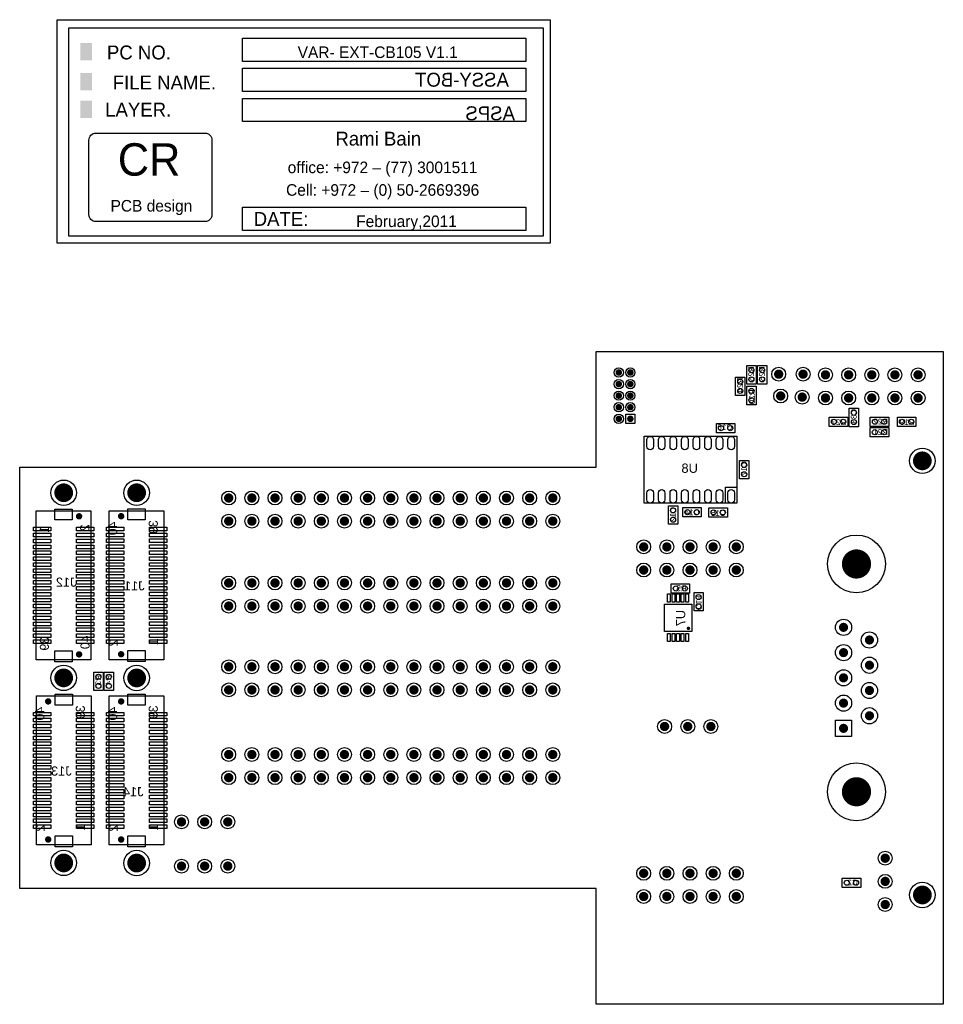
# Model space of a CAD drawing. Extents: x 0 to 101, y -13 to 95.
import ezdxf
from ezdxf.enums import TextEntityAlignment as Align

# ---------------------------------------------------------------- set-up
doc = ezdxf.new("R2010")
doc.units = 0
doc.header["$MEASUREMENT"] = 0
for name, color, linetype in [('ASSEMBLY_OUTLINES_BTM', 251, 'CONTINUOUS'), ('ASSEMBLY_REF_DES_BTM', 244, 'CONTINUOUS'), ('BOARD_OUTLINE', 10, 'CONTINUOUS'), ('FRAME', 244, 'CONTINUOUS'), ('LOGO', 12, 'CONTINUOUS'), ('MOUNTING_HOLE_PADS_LAYER_6', 197, 'CONTINUOUS'), ('MOUNTING_HOLES_LAYER_BOTT7', 104, 'CONTINUOUS'), ('PART_HOLES_LAYER_BOTTOM', 170, 'CONTINUOUS'), ('PART_PADS_LAYER_BOTTOM', 197, 'CONTINUOUS'), ('PART_PADS_SMD_BTM', 104, 'CONTINUOUS')]:
    doc.layers.add(name, color=color, linetype=linetype)
doc.styles.add('ARIAL', font='arial.ttf')
doc.styles.add('VERIBEST_GERBER_0', font='VBest0.ttf')

msp = doc.modelspace()

# ---------------------------------------------------------------- linework, layer by layer
at = {"layer": 'ASSEMBLY_OUTLINES_BTM'}
for points in [[(79.785, 55.3532), (79.785, 57.3852), (80.801, 57.3852), (80.801, 55.3532)], [(80.9534, 55.3532), (80.9534, 57.3852), (81.9694, 57.3852), (81.9694, 55.3532)], [(78.5548, 54.0888), (78.5548, 56.1208), (79.5708, 56.1208), (79.5708, 54.0888)], [(79.785, 53.0738), (79.785, 55.1058), (80.801, 55.1058), (80.801, 53.0738)], [(91.0336, 50.673), (91.0336, 52.705), (92.0496, 52.705), (92.0496, 50.673)], [(76.445008, 50.006885), (76.445008, 51.022885), (78.477008, 51.022885), (78.477008, 50.006885)], [(88.837, 50.7058), (88.837, 51.7218), (90.869, 51.7218), (90.869, 50.7058)], [(93.3318, 50.7058), (93.3318, 51.7218), (95.3638, 51.7218), (95.3638, 50.7058)], [(96.3046, 50.7058), (96.3046, 51.7218), (98.3366, 51.7218), (98.3366, 50.7058)], [(93.3224, 49.5602), (93.3224, 50.5762), (95.3544, 50.5762), (95.3544, 49.5602)], [(68.538192, 42.271315), (68.538192, 49.637315), (78.698192, 49.637315), (78.698192, 42.271315)], [(78.988285, 44.941592), (78.988285, 46.973592), (80.004285, 46.973592), (80.004285, 44.941592)], [(77.428192, 42.271315), (77.428192, 44.049315), (78.698192, 44.049315), (78.698192, 42.271315)], [(1.817962, 25.090426), (1.817962, 41.440426), (7.817962, 41.440426), (7.817962, 25.090426)], [(9.831764, 25.103126), (9.831764, 41.453126), (15.831764, 41.453126), (15.831764, 25.103126)], [(71.190485, 39.963192), (71.190485, 41.995192), (72.206485, 41.995192), (72.206485, 39.963192)], [(72.762008, 40.786685), (72.762008, 41.802685), (74.794008, 41.802685), (74.794008, 40.786685)], [(75.632208, 40.761285), (75.632208, 41.777285), (77.664208, 41.777285), (77.664208, 40.761285)], [(71.4756, 32.4104), (71.4756, 33.4264), (73.5076, 33.4264), (73.5076, 32.4104)], [(73.9902, 30.4546), (73.9902, 32.4866), (75.0062, 32.4866), (75.0062, 30.4546)], [(70.739, 28.194), (70.739, 31.1912), (73.7362, 31.1912), (73.7362, 28.194)], [(8.128, 21.717), (8.128, 23.749), (9.144, 23.749), (9.144, 21.717)], [(9.271, 21.717), (9.271, 23.749), (10.287, 23.749), (10.287, 21.717)], [(1.830764, 4.783126), (1.830764, 21.133126), (7.830764, 21.133126), (7.830764, 4.783126)], [(9.831662, 4.783126), (9.831662, 21.133126), (15.831662, 21.133126), (15.831662, 4.783126)], [(90.2526, 0.1318), (90.2526, 1.1478), (92.2846, 1.1478), (92.2846, 0.1318)]]:
    msp.add_lwpolyline(points, close=True, dxfattribs=at)
at = {"layer": 'ASSEMBLY_OUTLINES_BTM', "const_width": 0.1905}
msp.add_lwpolyline([(73.28535, 28.5496, -1), (73.47585, 28.5496, -1)], format="xyb", close=True, dxfattribs=at)
at = {"layer": 'BOARD_OUTLINE'}
msp.add_lwpolyline([(101.346, -12.7), (63.246, -12.7), (63.246, 0), (0, 0), (0, 46.228), (63.246, 46.228), (63.246, 58.928), (101.346, 58.928)], close=True, dxfattribs=at)
at = {"layer": 'FRAME'}
msp.add_lwpolyline([(101.346, -12.7), (63.246, -12.7), (63.246, 0), (0, 0), (0, 46.228), (63.246, 46.228), (63.246, 58.928), (101.346, 58.928)], close=True, dxfattribs=at)
at = {"layer": 'LOGO'}
for points in [[(4.1148, 70.8152), (4.1148, 95.3262), (58.2168, 95.3262), (58.2168, 70.8152)], [(5.3848, 71.5772), (5.3848, 94.4372), (57.4548, 94.4372), (57.4548, 71.5772)], [(24.4348, 90.7542), (24.4348, 93.2942), (55.5498, 93.2942), (55.5498, 90.7542)], [(24.4348, 87.4522), (24.4348, 89.9922), (55.5498, 89.9922), (55.5498, 87.4522)], [(24.4348, 84.1502), (24.4348, 86.6902), (55.5498, 86.6902), (55.5498, 84.1502)], [(24.4348, 72.2122), (24.4348, 74.7522), (55.5498, 74.7522), (55.5498, 72.2122)]]:
    msp.add_lwpolyline(points, close=True, dxfattribs=at)
msp.add_lwpolyline([(7.596632, 73.935336), (7.596632, 82.1182, -0.4142135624), (8.358632, 82.8802), (20.331175, 82.8802, -0.4142135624), (21.093175, 82.1182), (21.093175, 73.935336, -0.4142135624), (20.331175, 73.173336), (8.358632, 73.173336, -0.4142135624)], format="xyb", close=True, dxfattribs=at)
for points in [[(6.6548, 90.8812), (7.9248, 90.8812), (6.6548, 92.7862), (7.9248, 92.7862)], [(6.6548, 87.5792), (7.9248, 87.5792), (6.6548, 89.4842), (7.9248, 89.4842)], [(6.6548, 84.5312), (7.9248, 84.5312), (6.6548, 86.4362), (7.9248, 86.4362)]]:
    msp.add_solid(points, dxfattribs=at)
at = {"layer": 'MOUNTING_HOLE_PADS_LAYER_6'}
for centre, radius in [((99.0446, 46.9262), 1.397), ((4.831, 43.423), 1.397), ((12.832, 43.425), 1.397), ((6.517962, 40.840426), 0.0127), ((11.131764, 40.853126), 0.0127), ((6.517962, 25.690426), 0.0127), ((11.131764, 25.703126), 0.0127), ((4.826, 23.114), 1.397), ((12.832, 23.105), 1.397), ((3.130764, 20.533126), 0.0127), ((11.131662, 20.533126), 0.0127), ((3.130764, 5.383126), 0.0127), ((11.131662, 5.383126), 0.0127), ((4.831, 2.811), 1.397), ((12.832, 2.798), 1.397), ((99.0504, -0.705), 1.397)]:
    msp.add_circle(centre, radius, dxfattribs=at)
at = {"layer": 'MOUNTING_HOLES_LAYER_BOTT7'}
for points, const_width in [([(98.53025, 46.9262, -1), (99.55895, 46.9262, -1)], 1.0287), ([(4.31665, 43.423, -1), (5.34535, 43.423, -1)], 1.0287), ([(12.31765, 43.425, -1), (13.34635, 43.425, -1)], 1.0287), ([(6.342962, 40.840426, -1), (6.692962, 40.840426, -1)], 0.35), ([(10.956764, 40.853126, -1), (11.306764, 40.853126, -1)], 0.35), ([(6.342962, 25.690426, -1), (6.692962, 25.690426, -1)], 0.35), ([(10.956764, 25.703126, -1), (11.306764, 25.703126, -1)], 0.35), ([(4.31165, 23.114, -1), (5.34035, 23.114, -1)], 1.0287), ([(12.31765, 23.105, -1), (13.34635, 23.105, -1)], 1.0287), ([(2.955764, 20.533126, -1), (3.305764, 20.533126, -1)], 0.35), ([(10.956662, 20.533126, -1), (11.306662, 20.533126, -1)], 0.35), ([(2.955764, 5.383126, -1), (3.305764, 5.383126, -1)], 0.35), ([(10.956662, 5.383126, -1), (11.306662, 5.383126, -1)], 0.35), ([(4.31665, 2.811, -1), (5.34535, 2.811, -1)], 1.0287), ([(12.31765, 2.798, -1), (13.34635, 2.798, -1)], 1.0287), ([(98.53605, -0.705, -1), (99.56475, -0.705, -1)], 1.0287)]:
    msp.add_lwpolyline(points, format="xyb", close=True, dxfattribs=dict(at, const_width=const_width))
at = {"layer": 'PART_HOLES_LAYER_BOTTOM'}
for points, const_width in [([(65.5574, 56.6166, -1), (65.913, 56.6166, -1)], 0.3556), ([(66.8274, 56.6166, -1), (67.183, 56.6166, -1)], 0.3556), ([(83.027922, 56.435506, -1), (83.537922, 56.435506, -1)], 0.51), ([(85.704317, 56.435506, -1), (86.214317, 56.435506, -1)], 0.51), ([(88.1624, 56.3626, -1), (88.6724, 56.3626, -1)], 0.51), ([(90.7024, 56.3626, -1), (91.2124, 56.3626, -1)], 0.51), ([(93.2424, 56.3626, -1), (93.7524, 56.3626, -1)], 0.51), ([(95.7824, 56.3626, -1), (96.2924, 56.3626, -1)], 0.51), ([(98.3224, 56.3626, -1), (98.8324, 56.3626, -1)], 0.51), ([(65.5574, 55.3466, -1), (65.913, 55.3466, -1)], 0.3556), ([(66.8274, 55.3466, -1), (67.183, 55.3466, -1)], 0.3556), ([(65.5574, 54.0766, -1), (65.913, 54.0766, -1)], 0.3556), ([(66.8274, 54.0766, -1), (67.183, 54.0766, -1)], 0.3556), ([(83.248331, 54.042494, -1), (83.758331, 54.042494, -1)], 0.51), ([(85.609856, 53.916546, -1), (86.119856, 53.916546, -1)], 0.51), ([(88.1624, 53.8226, -1), (88.6724, 53.8226, -1)], 0.51), ([(90.7024, 53.8226, -1), (91.2124, 53.8226, -1)], 0.51), ([(93.2424, 53.8226, -1), (93.7524, 53.8226, -1)], 0.51), ([(95.7824, 53.8226, -1), (96.2924, 53.8226, -1)], 0.51), ([(98.3224, 53.8226, -1), (98.8324, 53.8226, -1)], 0.51), ([(65.5574, 52.8066, -1), (65.913, 52.8066, -1)], 0.3556), ([(66.8274, 52.8066, -1), (67.183, 52.8066, -1)], 0.3556), ([(65.5574, 51.5366, -1), (65.913, 51.5366, -1)], 0.3556), ([(66.8274, 51.5366, -1), (67.183, 51.5366, -1)], 0.3556), ([(22.6812, 42.8498, -1), (23.1912, 42.8498, -1)], 0.51), ([(25.2212, 42.8498, -1), (25.7312, 42.8498, -1)], 0.51), ([(27.7612, 42.8498, -1), (28.2712, 42.8498, -1)], 0.51), ([(30.3012, 42.8498, -1), (30.8112, 42.8498, -1)], 0.51), ([(32.8412, 42.8498, -1), (33.3512, 42.8498, -1)], 0.51), ([(35.3812, 42.8498, -1), (35.8912, 42.8498, -1)], 0.51), ([(37.9212, 42.8498, -1), (38.4312, 42.8498, -1)], 0.51), ([(40.4612, 42.8498, -1), (40.9712, 42.8498, -1)], 0.51), ([(43.0012, 42.8498, -1), (43.5112, 42.8498, -1)], 0.51), ([(45.5412, 42.8498, -1), (46.0512, 42.8498, -1)], 0.51), ([(48.0812, 42.8498, -1), (48.5912, 42.8498, -1)], 0.51), ([(50.6212, 42.8498, -1), (51.1312, 42.8498, -1)], 0.51), ([(53.1612, 42.8498, -1), (53.6712, 42.8498, -1)], 0.51), ([(55.7012, 42.8498, -1), (56.2112, 42.8498, -1)], 0.51), ([(58.2412, 42.8498, -1), (58.7512, 42.8498, -1)], 0.51), ([(22.6812, 40.3098, -1), (23.1912, 40.3098, -1)], 0.51), ([(25.2212, 40.3098, -1), (25.7312, 40.3098, -1)], 0.51), ([(27.7612, 40.3098, -1), (28.2712, 40.3098, -1)], 0.51), ([(30.3012, 40.3098, -1), (30.8112, 40.3098, -1)], 0.51), ([(32.8412, 40.3098, -1), (33.3512, 40.3098, -1)], 0.51), ([(35.3812, 40.3098, -1), (35.8912, 40.3098, -1)], 0.51), ([(37.9212, 40.3098, -1), (38.4312, 40.3098, -1)], 0.51), ([(40.4612, 40.3098, -1), (40.9712, 40.3098, -1)], 0.51), ([(43.0012, 40.3098, -1), (43.5112, 40.3098, -1)], 0.51), ([(45.5412, 40.3098, -1), (46.0512, 40.3098, -1)], 0.51), ([(48.0812, 40.3098, -1), (48.5912, 40.3098, -1)], 0.51), ([(50.6212, 40.3098, -1), (51.1312, 40.3098, -1)], 0.51), ([(53.1612, 40.3098, -1), (53.6712, 40.3098, -1)], 0.51), ([(55.7012, 40.3098, -1), (56.2112, 40.3098, -1)], 0.51), ([(58.2412, 40.3098, -1), (58.7512, 40.3098, -1)], 0.51), ([(68.214408, 37.484685, -1), (68.724408, 37.484685, -1)], 0.51), ([(70.754408, 37.484685, -1), (71.264408, 37.484685, -1)], 0.51), ([(73.294408, 37.484685, -1), (73.804408, 37.484685, -1)], 0.51), ([(75.834408, 37.484685, -1), (76.344408, 37.484685, -1)], 0.51), ([(78.374408, 37.484685, -1), (78.884408, 37.484685, -1)], 0.51), ([(91.0185, 35.6102, -1), (92.6187, 35.6102, -1)], 1.6002), ([(68.214408, 34.944685, -1), (68.724408, 34.944685, -1)], 0.51), ([(70.754408, 34.944685, -1), (71.264408, 34.944685, -1)], 0.51), ([(73.294408, 34.944685, -1), (73.804408, 34.944685, -1)], 0.51), ([(75.834408, 34.944685, -1), (76.344408, 34.944685, -1)], 0.51), ([(78.374408, 34.944685, -1), (78.884408, 34.944685, -1)], 0.51), ([(22.6812, 33.528, -1), (23.1912, 33.528, -1)], 0.51), ([(25.2212, 33.528, -1), (25.7312, 33.528, -1)], 0.51), ([(27.7612, 33.528, -1), (28.2712, 33.528, -1)], 0.51), ([(30.3012, 33.528, -1), (30.8112, 33.528, -1)], 0.51), ([(32.8412, 33.528, -1), (33.3512, 33.528, -1)], 0.51), ([(35.3812, 33.528, -1), (35.8912, 33.528, -1)], 0.51), ([(37.9212, 33.528, -1), (38.4312, 33.528, -1)], 0.51), ([(40.4612, 33.528, -1), (40.9712, 33.528, -1)], 0.51), ([(43.0012, 33.528, -1), (43.5112, 33.528, -1)], 0.51), ([(45.5412, 33.528, -1), (46.0512, 33.528, -1)], 0.51), ([(48.0812, 33.528, -1), (48.5912, 33.528, -1)], 0.51), ([(50.6212, 33.528, -1), (51.1312, 33.528, -1)], 0.51), ([(53.1612, 33.528, -1), (53.6712, 33.528, -1)], 0.51), ([(55.7012, 33.528, -1), (56.2112, 33.528, -1)], 0.51), ([(58.2412, 33.528, -1), (58.7512, 33.528, -1)], 0.51), ([(22.6812, 30.988, -1), (23.1912, 30.988, -1)], 0.51), ([(25.2212, 30.988, -1), (25.7312, 30.988, -1)], 0.51), ([(27.7612, 30.988, -1), (28.2712, 30.988, -1)], 0.51), ([(30.3012, 30.988, -1), (30.8112, 30.988, -1)], 0.51), ([(32.8412, 30.988, -1), (33.3512, 30.988, -1)], 0.51), ([(35.3812, 30.988, -1), (35.8912, 30.988, -1)], 0.51), ([(37.9212, 30.988, -1), (38.4312, 30.988, -1)], 0.51), ([(40.4612, 30.988, -1), (40.9712, 30.988, -1)], 0.51), ([(43.0012, 30.988, -1), (43.5112, 30.988, -1)], 0.51), ([(45.5412, 30.988, -1), (46.0512, 30.988, -1)], 0.51), ([(48.0812, 30.988, -1), (48.5912, 30.988, -1)], 0.51), ([(50.6212, 30.988, -1), (51.1312, 30.988, -1)], 0.51), ([(53.1612, 30.988, -1), (53.6712, 30.988, -1)], 0.51), ([(55.7012, 30.988, -1), (56.2112, 30.988, -1)], 0.51), ([(58.2412, 30.988, -1), (58.7512, 30.988, -1)], 0.51), ([(90.1486, 28.6552, -1), (90.6486, 28.6552, -1)], 0.5), ([(92.9886, 27.2702, -1), (93.4886, 27.2702, -1)], 0.5), ([(90.1486, 25.8852, -1), (90.6486, 25.8852, -1)], 0.5), ([(92.9936, 24.5002, -1), (93.4936, 24.5002, -1)], 0.5), ([(22.6812, 24.3332, -1), (23.1912, 24.3332, -1)], 0.51), ([(25.2212, 24.3332, -1), (25.7312, 24.3332, -1)], 0.51), ([(27.7612, 24.3332, -1), (28.2712, 24.3332, -1)], 0.51), ([(30.3012, 24.3332, -1), (30.8112, 24.3332, -1)], 0.51), ([(32.8412, 24.3332, -1), (33.3512, 24.3332, -1)], 0.51), ([(35.3812, 24.3332, -1), (35.8912, 24.3332, -1)], 0.51), ([(37.9212, 24.3332, -1), (38.4312, 24.3332, -1)], 0.51), ([(40.4612, 24.3332, -1), (40.9712, 24.3332, -1)], 0.51), ([(43.0012, 24.3332, -1), (43.5112, 24.3332, -1)], 0.51), ([(45.5412, 24.3332, -1), (46.0512, 24.3332, -1)], 0.51), ([(48.0812, 24.3332, -1), (48.5912, 24.3332, -1)], 0.51), ([(50.6212, 24.3332, -1), (51.1312, 24.3332, -1)], 0.51), ([(53.1612, 24.3332, -1), (53.6712, 24.3332, -1)], 0.51), ([(55.7012, 24.3332, -1), (56.2112, 24.3332, -1)], 0.51), ([(58.2412, 24.3332, -1), (58.7512, 24.3332, -1)], 0.51), ([(90.1486, 23.1152, -1), (90.6486, 23.1152, -1)], 0.5), ([(22.6812, 21.7932, -1), (23.1912, 21.7932, -1)], 0.51), ([(25.2212, 21.7932, -1), (25.7312, 21.7932, -1)], 0.51), ([(27.7612, 21.7932, -1), (28.2712, 21.7932, -1)], 0.51), ([(30.3012, 21.7932, -1), (30.8112, 21.7932, -1)], 0.51), ([(32.8412, 21.7932, -1), (33.3512, 21.7932, -1)], 0.51), ([(35.3812, 21.7932, -1), (35.8912, 21.7932, -1)], 0.51), ([(37.9212, 21.7932, -1), (38.4312, 21.7932, -1)], 0.51), ([(40.4612, 21.7932, -1), (40.9712, 21.7932, -1)], 0.51), ([(43.0012, 21.7932, -1), (43.5112, 21.7932, -1)], 0.51), ([(45.5412, 21.7932, -1), (46.0512, 21.7932, -1)], 0.51), ([(48.0812, 21.7932, -1), (48.5912, 21.7932, -1)], 0.51), ([(50.6212, 21.7932, -1), (51.1312, 21.7932, -1)], 0.51), ([(53.1612, 21.7932, -1), (53.6712, 21.7932, -1)], 0.51), ([(55.7012, 21.7932, -1), (56.2112, 21.7932, -1)], 0.51), ([(58.2412, 21.7932, -1), (58.7512, 21.7932, -1)], 0.51), ([(92.9936, 21.7302, -1), (93.4936, 21.7302, -1)], 0.5), ([(90.1486, 20.3452, -1), (90.6486, 20.3452, -1)], 0.5), ([(92.9936, 18.9602, -1), (93.4936, 18.9602, -1)], 0.5), ([(70.5094, 17.78, -1), (71.0194, 17.78, -1)], 0.51), ([(73.0494, 17.78, -1), (73.5594, 17.78, -1)], 0.51), ([(75.5894, 17.78, -1), (76.0994, 17.78, -1)], 0.51), ([(90.1486, 17.5752, -1), (90.6486, 17.5752, -1)], 0.5), ([(22.6812, 14.7066, -1), (23.1912, 14.7066, -1)], 0.51), ([(25.2212, 14.7066, -1), (25.7312, 14.7066, -1)], 0.51), ([(27.7612, 14.7066, -1), (28.2712, 14.7066, -1)], 0.51), ([(30.3012, 14.7066, -1), (30.8112, 14.7066, -1)], 0.51), ([(32.8412, 14.7066, -1), (33.3512, 14.7066, -1)], 0.51), ([(35.3812, 14.7066, -1), (35.8912, 14.7066, -1)], 0.51), ([(37.9212, 14.7066, -1), (38.4312, 14.7066, -1)], 0.51), ([(40.4612, 14.7066, -1), (40.9712, 14.7066, -1)], 0.51), ([(43.0012, 14.7066, -1), (43.5112, 14.7066, -1)], 0.51), ([(45.5412, 14.7066, -1), (46.0512, 14.7066, -1)], 0.51), ([(48.0812, 14.7066, -1), (48.5912, 14.7066, -1)], 0.51), ([(50.6212, 14.7066, -1), (51.1312, 14.7066, -1)], 0.51), ([(53.1612, 14.7066, -1), (53.6712, 14.7066, -1)], 0.51), ([(55.7012, 14.7066, -1), (56.2112, 14.7066, -1)], 0.51), ([(58.2412, 14.7066, -1), (58.7512, 14.7066, -1)], 0.51), ([(22.6812, 12.1666, -1), (23.1912, 12.1666, -1)], 0.51), ([(25.2212, 12.1666, -1), (25.7312, 12.1666, -1)], 0.51), ([(27.7612, 12.1666, -1), (28.2712, 12.1666, -1)], 0.51), ([(30.3012, 12.1666, -1), (30.8112, 12.1666, -1)], 0.51), ([(32.8412, 12.1666, -1), (33.3512, 12.1666, -1)], 0.51), ([(35.3812, 12.1666, -1), (35.8912, 12.1666, -1)], 0.51), ([(37.9212, 12.1666, -1), (38.4312, 12.1666, -1)], 0.51), ([(40.4612, 12.1666, -1), (40.9712, 12.1666, -1)], 0.51), ([(43.0012, 12.1666, -1), (43.5112, 12.1666, -1)], 0.51), ([(45.5412, 12.1666, -1), (46.0512, 12.1666, -1)], 0.51), ([(48.0812, 12.1666, -1), (48.5912, 12.1666, -1)], 0.51), ([(50.6212, 12.1666, -1), (51.1312, 12.1666, -1)], 0.51), ([(53.1612, 12.1666, -1), (53.6712, 12.1666, -1)], 0.51), ([(55.7012, 12.1666, -1), (56.2112, 12.1666, -1)], 0.51), ([(58.2412, 12.1666, -1), (58.7512, 12.1666, -1)], 0.51), ([(91.0185, 10.6172, -1), (92.6187, 10.6172, -1)], 1.6002), ([(17.4996, 7.3152, -1), (18.0096, 7.3152, -1)], 0.51), ([(20.0396, 7.3152, -1), (20.5496, 7.3152, -1)], 0.51), ([(22.5796, 7.3152, -1), (23.0896, 7.3152, -1)], 0.51), ([(94.7156, 3.3274, -1), (95.2256, 3.3274, -1)], 0.51), ([(17.4996, 2.4638, -1), (18.0096, 2.4638, -1)], 0.51), ([(20.0396, 2.4638, -1), (20.5496, 2.4638, -1)], 0.51), ([(22.5796, 2.4638, -1), (23.0896, 2.4638, -1)], 0.51), ([(68.214408, 1.670685, -1), (68.724408, 1.670685, -1)], 0.51), ([(70.754408, 1.670685, -1), (71.264408, 1.670685, -1)], 0.51), ([(73.294408, 1.670685, -1), (73.804408, 1.670685, -1)], 0.51), ([(75.834408, 1.670685, -1), (76.344408, 1.670685, -1)], 0.51), ([(78.374408, 1.670685, -1), (78.884408, 1.670685, -1)], 0.51), ([(94.7156, 0.7874, -1), (95.2256, 0.7874, -1)], 0.51), ([(68.214408, -0.869315, -1), (68.724408, -0.869315, -1)], 0.51), ([(70.754408, -0.869315, -1), (71.264408, -0.869315, -1)], 0.51), ([(73.294408, -0.869315, -1), (73.804408, -0.869315, -1)], 0.51), ([(75.834408, -0.869315, -1), (76.344408, -0.869315, -1)], 0.51), ([(78.374408, -0.869315, -1), (78.884408, -0.869315, -1)], 0.51), ([(94.7156, -1.7526, -1), (95.2256, -1.7526, -1)], 0.51)]:
    msp.add_lwpolyline(points, format="xyb", close=True, dxfattribs=dict(at, const_width=const_width))
at = {"layer": 'PART_PADS_LAYER_BOTTOM'}
for points in [[(66.4972, 51.0286), (66.4972, 52.0446), (67.5132, 52.0446), (67.5132, 51.0286)], [(89.5096, 16.6862), (89.5096, 18.4642), (91.2876, 18.4642), (91.2876, 16.6862)]]:
    msp.add_lwpolyline(points, close=True, dxfattribs=at)
for centre, radius in [((65.7352, 56.6166), 0.508), ((67.0052, 56.6166), 0.508), ((83.282922, 56.435506), 0.762), ((85.959317, 56.435506), 0.762), ((88.4174, 56.3626), 0.762), ((90.9574, 56.3626), 0.762), ((93.4974, 56.3626), 0.762), ((96.0374, 56.3626), 0.762), ((98.5774, 56.3626), 0.762), ((65.7352, 55.3466), 0.508), ((67.0052, 55.3466), 0.508), ((65.7352, 54.0766), 0.508), ((67.0052, 54.0766), 0.508), ((83.503331, 54.042494), 0.762), ((85.864856, 53.916546), 0.762), ((88.4174, 53.8226), 0.762), ((90.9574, 53.8226), 0.762), ((93.4974, 53.8226), 0.762), ((96.0374, 53.8226), 0.762), ((98.5774, 53.8226), 0.762), ((65.7352, 52.8066), 0.508), ((67.0052, 52.8066), 0.508), ((65.7352, 51.5366), 0.508), ((22.9362, 42.8498), 0.762), ((25.4762, 42.8498), 0.762), ((28.0162, 42.8498), 0.762), ((30.5562, 42.8498), 0.762), ((33.0962, 42.8498), 0.762), ((35.6362, 42.8498), 0.762), ((38.1762, 42.8498), 0.762), ((40.7162, 42.8498), 0.762), ((43.2562, 42.8498), 0.762), ((45.7962, 42.8498), 0.762), ((48.3362, 42.8498), 0.762), ((50.8762, 42.8498), 0.762), ((53.4162, 42.8498), 0.762), ((55.9562, 42.8498), 0.762), ((58.4962, 42.8498), 0.762), ((22.9362, 40.3098), 0.762), ((25.4762, 40.3098), 0.762), ((28.0162, 40.3098), 0.762), ((30.5562, 40.3098), 0.762), ((33.0962, 40.3098), 0.762), ((35.6362, 40.3098), 0.762), ((38.1762, 40.3098), 0.762), ((40.7162, 40.3098), 0.762), ((43.2562, 40.3098), 0.762), ((45.7962, 40.3098), 0.762), ((48.3362, 40.3098), 0.762), ((50.8762, 40.3098), 0.762), ((53.4162, 40.3098), 0.762), ((55.9562, 40.3098), 0.762), ((58.4962, 40.3098), 0.762), ((68.469408, 37.484685), 0.762), ((71.009408, 37.484685), 0.762), ((73.549408, 37.484685), 0.762), ((76.089408, 37.484685), 0.762), ((78.629408, 37.484685), 0.762), ((91.8186, 35.6102), 3.175), ((68.469408, 34.944685), 0.762), ((71.009408, 34.944685), 0.762), ((73.549408, 34.944685), 0.762), ((76.089408, 34.944685), 0.762), ((78.629408, 34.944685), 0.762), ((22.9362, 33.528), 0.762), ((25.4762, 33.528), 0.762), ((28.0162, 33.528), 0.762), ((30.5562, 33.528), 0.762), ((33.0962, 33.528), 0.762), ((35.6362, 33.528), 0.762), ((38.1762, 33.528), 0.762), ((40.7162, 33.528), 0.762), ((43.2562, 33.528), 0.762), ((45.7962, 33.528), 0.762), ((48.3362, 33.528), 0.762), ((50.8762, 33.528), 0.762), ((53.4162, 33.528), 0.762), ((55.9562, 33.528), 0.762), ((58.4962, 33.528), 0.762), ((22.9362, 30.988), 0.762), ((25.4762, 30.988), 0.762), ((28.0162, 30.988), 0.762), ((30.5562, 30.988), 0.762), ((33.0962, 30.988), 0.762), ((35.6362, 30.988), 0.762), ((38.1762, 30.988), 0.762), ((40.7162, 30.988), 0.762), ((43.2562, 30.988), 0.762), ((45.7962, 30.988), 0.762), ((48.3362, 30.988), 0.762), ((50.8762, 30.988), 0.762), ((53.4162, 30.988), 0.762), ((55.9562, 30.988), 0.762), ((58.4962, 30.988), 0.762), ((90.3986, 28.6552), 0.889), ((93.2386, 27.2702), 0.889), ((90.3986, 25.8852), 0.889), ((22.9362, 24.3332), 0.762), ((25.4762, 24.3332), 0.762), ((28.0162, 24.3332), 0.762), ((30.5562, 24.3332), 0.762), ((33.0962, 24.3332), 0.762), ((35.6362, 24.3332), 0.762), ((38.1762, 24.3332), 0.762), ((40.7162, 24.3332), 0.762), ((43.2562, 24.3332), 0.762), ((45.7962, 24.3332), 0.762), ((48.3362, 24.3332), 0.762), ((50.8762, 24.3332), 0.762), ((53.4162, 24.3332), 0.762), ((55.9562, 24.3332), 0.762), ((58.4962, 24.3332), 0.762), ((93.2436, 24.5002), 0.889), ((90.3986, 23.1152), 0.889), ((22.9362, 21.7932), 0.762), ((25.4762, 21.7932), 0.762), ((28.0162, 21.7932), 0.762), ((30.5562, 21.7932), 0.762), ((33.0962, 21.7932), 0.762), ((35.6362, 21.7932), 0.762), ((38.1762, 21.7932), 0.762), ((40.7162, 21.7932), 0.762), ((43.2562, 21.7932), 0.762), ((45.7962, 21.7932), 0.762), ((48.3362, 21.7932), 0.762), ((50.8762, 21.7932), 0.762), ((53.4162, 21.7932), 0.762), ((55.9562, 21.7932), 0.762), ((58.4962, 21.7932), 0.762), ((93.2436, 21.7302), 0.889), ((90.3986, 20.3452), 0.889), ((93.2436, 18.9602), 0.889), ((70.7644, 17.78), 0.762), ((73.3044, 17.78), 0.762), ((75.8444, 17.78), 0.762), ((22.9362, 14.7066), 0.762), ((25.4762, 14.7066), 0.762), ((28.0162, 14.7066), 0.762), ((30.5562, 14.7066), 0.762), ((33.0962, 14.7066), 0.762), ((35.6362, 14.7066), 0.762), ((38.1762, 14.7066), 0.762), ((40.7162, 14.7066), 0.762), ((43.2562, 14.7066), 0.762), ((45.7962, 14.7066), 0.762), ((48.3362, 14.7066), 0.762), ((50.8762, 14.7066), 0.762), ((53.4162, 14.7066), 0.762), ((55.9562, 14.7066), 0.762), ((58.4962, 14.7066), 0.762), ((91.8186, 10.6172), 3.175), ((22.9362, 12.1666), 0.762), ((25.4762, 12.1666), 0.762), ((28.0162, 12.1666), 0.762), ((30.5562, 12.1666), 0.762), ((33.0962, 12.1666), 0.762), ((35.6362, 12.1666), 0.762), ((38.1762, 12.1666), 0.762), ((40.7162, 12.1666), 0.762), ((43.2562, 12.1666), 0.762), ((45.7962, 12.1666), 0.762), ((48.3362, 12.1666), 0.762), ((50.8762, 12.1666), 0.762), ((53.4162, 12.1666), 0.762), ((55.9562, 12.1666), 0.762), ((58.4962, 12.1666), 0.762), ((17.7546, 7.3152), 0.762), ((20.2946, 7.3152), 0.762), ((22.8346, 7.3152), 0.762), ((94.9706, 3.3274), 0.762), ((17.7546, 2.4638), 0.762), ((20.2946, 2.4638), 0.762), ((22.8346, 2.4638), 0.762), ((68.469408, 1.670685), 0.762), ((71.009408, 1.670685), 0.762), ((73.549408, 1.670685), 0.762), ((76.089408, 1.670685), 0.762), ((78.629408, 1.670685), 0.762), ((94.9706, 0.7874), 0.762), ((68.469408, -0.869315), 0.762), ((71.009408, -0.869315), 0.762), ((73.549408, -0.869315), 0.762), ((76.089408, -0.869315), 0.762), ((78.629408, -0.869315), 0.762), ((94.9706, -1.7526), 0.762)]:
    msp.add_circle(centre, radius, dxfattribs=at)
at = {"layer": 'PART_PADS_SMD_BTM'}
for points in [[(69.528792, 48.494315, -1), (68.817592, 48.494315), (68.817592, 49.256315, -1), (69.528792, 49.256315)], [(70.798792, 48.494315, -1), (70.087592, 48.494315), (70.087592, 49.256315, -1), (70.798792, 49.256315)], [(72.068792, 48.494315, -1), (71.357592, 48.494315), (71.357592, 49.256315, -1), (72.068792, 49.256315)], [(73.338792, 48.494315, -1), (72.627592, 48.494315), (72.627592, 49.256315, -1), (73.338792, 49.256315)], [(74.608792, 48.494315, -1), (73.897592, 48.494315), (73.897592, 49.256315, -1), (74.608792, 49.256315)], [(75.878792, 48.494315, -1), (75.167592, 48.494315), (75.167592, 49.256315, -1), (75.878792, 49.256315)], [(77.148792, 48.494315, -1), (76.437592, 48.494315), (76.437592, 49.256315, -1), (77.148792, 49.256315)], [(78.418792, 48.494315, -1), (77.707592, 48.494315), (77.707592, 49.256315, -1), (78.418792, 49.256315)], [(69.528792, 42.652315, -1), (68.817592, 42.652315), (68.817592, 43.414315, -1), (69.528792, 43.414315)], [(70.798792, 42.652315, -1), (70.087592, 42.652315), (70.087592, 43.414315, -1), (70.798792, 43.414315)], [(72.068792, 42.652315, -1), (71.357592, 42.652315), (71.357592, 43.414315, -1), (72.068792, 43.414315)], [(73.338792, 42.652315, -1), (72.627592, 42.652315), (72.627592, 43.414315, -1), (73.338792, 43.414315)], [(74.608792, 42.652315, -1), (73.897592, 42.652315), (73.897592, 43.414315, -1), (74.608792, 43.414315)], [(75.878792, 42.652315, -1), (75.167592, 42.652315), (75.167592, 43.414315, -1), (75.878792, 43.414315)], [(77.148792, 42.652315, -1), (76.437592, 42.652315), (76.437592, 43.414315, -1), (77.148792, 43.414315)], [(78.418792, 42.652315, -1), (77.707592, 42.652315), (77.707592, 43.414315, -1), (78.418792, 43.414315)]]:
    msp.add_lwpolyline(points, format="xyb", close=True, dxfattribs=at)
for points in [[(3.867962, 40.440426), (3.867962, 41.640426), (5.767962, 41.640426), (5.767962, 40.440426)], [(11.881764, 40.453126), (11.881764, 41.653126), (13.781764, 41.653126), (13.781764, 40.453126)], [(1.518013, 39.240002), (1.518013, 39.640002), (3.418013, 39.640002), (3.418013, 39.240002)], [(1.518013, 38.590002), (1.518013, 38.990002), (3.418013, 38.990002), (3.418013, 38.590002)], [(6.218013, 39.240002), (6.218013, 39.640002), (8.118013, 39.640002), (8.118013, 39.240002)], [(6.218013, 38.590002), (6.218013, 38.990002), (8.118013, 38.990002), (8.118013, 38.590002)], [(9.531713, 39.25355), (9.531713, 39.65355), (11.431713, 39.65355), (11.431713, 39.25355)], [(9.531713, 38.60355), (9.531713, 39.00355), (11.431713, 39.00355), (11.431713, 38.60355)], [(14.231713, 39.25355), (14.231713, 39.65355), (16.131713, 39.65355), (16.131713, 39.25355)], [(14.231713, 38.60355), (14.231713, 39.00355), (16.131713, 39.00355), (16.131713, 38.60355)], [(1.518013, 37.940002), (1.518013, 38.340002), (3.418013, 38.340002), (3.418013, 37.940002)], [(6.218013, 37.940002), (6.218013, 38.340002), (8.118013, 38.340002), (8.118013, 37.940002)], [(9.531713, 37.95355), (9.531713, 38.35355), (11.431713, 38.35355), (11.431713, 37.95355)], [(14.231713, 37.95355), (14.231713, 38.35355), (16.131713, 38.35355), (16.131713, 37.95355)], [(1.518013, 37.290002), (1.518013, 37.690002), (3.418013, 37.690002), (3.418013, 37.290002)], [(1.518013, 36.640002), (1.518013, 37.040002), (3.418013, 37.040002), (3.418013, 36.640002)], [(6.218013, 37.290002), (6.218013, 37.690002), (8.118013, 37.690002), (8.118013, 37.290002)], [(6.218013, 36.640002), (6.218013, 37.040002), (8.118013, 37.040002), (8.118013, 36.640002)], [(9.531713, 37.30355), (9.531713, 37.70355), (11.431713, 37.70355), (11.431713, 37.30355)], [(9.531713, 36.65355), (9.531713, 37.05355), (11.431713, 37.05355), (11.431713, 36.65355)], [(14.231713, 37.30355), (14.231713, 37.70355), (16.131713, 37.70355), (16.131713, 37.30355)], [(14.231713, 36.65355), (14.231713, 37.05355), (16.131713, 37.05355), (16.131713, 36.65355)], [(1.518013, 35.990002), (1.518013, 36.390002), (3.418013, 36.390002), (3.418013, 35.990002)], [(1.518013, 35.340002), (1.518013, 35.740002), (3.418013, 35.740002), (3.418013, 35.340002)], [(6.218013, 35.990002), (6.218013, 36.390002), (8.118013, 36.390002), (8.118013, 35.990002)], [(6.218013, 35.340002), (6.218013, 35.740002), (8.118013, 35.740002), (8.118013, 35.340002)], [(9.531713, 36.00355), (9.531713, 36.40355), (11.431713, 36.40355), (11.431713, 36.00355)], [(9.531713, 35.35355), (9.531713, 35.75355), (11.431713, 35.75355), (11.431713, 35.35355)], [(14.231713, 36.00355), (14.231713, 36.40355), (16.131713, 36.40355), (16.131713, 36.00355)], [(14.231713, 35.35355), (14.231713, 35.75355), (16.131713, 35.75355), (16.131713, 35.35355)], [(1.518013, 34.690002), (1.518013, 35.090002), (3.418013, 35.090002), (3.418013, 34.690002)], [(6.218013, 34.690002), (6.218013, 35.090002), (8.118013, 35.090002), (8.118013, 34.690002)], [(9.531713, 34.70355), (9.531713, 35.10355), (11.431713, 35.10355), (11.431713, 34.70355)], [(14.231713, 34.70355), (14.231713, 35.10355), (16.131713, 35.10355), (16.131713, 34.70355)], [(1.518013, 34.040002), (1.518013, 34.440002), (3.418013, 34.440002), (3.418013, 34.040002)], [(1.518013, 33.390002), (1.518013, 33.790002), (3.418013, 33.790002), (3.418013, 33.390002)], [(6.218013, 34.040002), (6.218013, 34.440002), (8.118013, 34.440002), (8.118013, 34.040002)], [(6.218013, 33.390002), (6.218013, 33.790002), (8.118013, 33.790002), (8.118013, 33.390002)], [(9.531713, 34.05355), (9.531713, 34.45355), (11.431713, 34.45355), (11.431713, 34.05355)], [(9.531713, 33.40355), (9.531713, 33.80355), (11.431713, 33.80355), (11.431713, 33.40355)], [(14.231713, 34.05355), (14.231713, 34.45355), (16.131713, 34.45355), (16.131713, 34.05355)], [(14.231713, 33.40355), (14.231713, 33.80355), (16.131713, 33.80355), (16.131713, 33.40355)], [(1.518013, 32.740002), (1.518013, 33.140002), (3.418013, 33.140002), (3.418013, 32.740002)], [(1.518013, 32.090002), (1.518013, 32.490002), (3.418013, 32.490002), (3.418013, 32.090002)], [(6.218013, 32.740002), (6.218013, 33.140002), (8.118013, 33.140002), (8.118013, 32.740002)], [(6.218013, 32.090002), (6.218013, 32.490002), (8.118013, 32.490002), (8.118013, 32.090002)], [(9.531713, 32.75355), (9.531713, 33.15355), (11.431713, 33.15355), (11.431713, 32.75355)], [(9.531713, 32.10355), (9.531713, 32.50355), (11.431713, 32.50355), (11.431713, 32.10355)], [(14.231713, 32.75355), (14.231713, 33.15355), (16.131713, 33.15355), (16.131713, 32.75355)], [(14.231713, 32.10355), (14.231713, 32.50355), (16.131713, 32.50355), (16.131713, 32.10355)], [(1.518013, 31.440002), (1.518013, 31.840002), (3.418013, 31.840002), (3.418013, 31.440002)], [(6.218013, 31.440002), (6.218013, 31.840002), (8.118013, 31.840002), (8.118013, 31.440002)], [(9.531713, 31.45355), (9.531713, 31.85355), (11.431713, 31.85355), (11.431713, 31.45355)], [(14.231713, 31.45355), (14.231713, 31.85355), (16.131713, 31.85355), (16.131713, 31.45355)], [(71.08444, 31.4325), (71.08444, 32.3215), (71.38924, 32.3215), (71.38924, 31.4325)], [(71.58482, 31.4325), (71.58482, 32.3215), (71.88962, 32.3215), (71.88962, 31.4325)], [(72.0852, 31.4325), (72.0852, 32.3215), (72.39, 32.3215), (72.39, 31.4325)], [(72.58558, 31.4325), (72.58558, 32.3215), (72.89038, 32.3215), (72.89038, 31.4325)], [(73.08596, 31.4325), (73.08596, 32.3215), (73.39076, 32.3215), (73.39076, 31.4325)], [(1.518013, 30.790002), (1.518013, 31.190002), (3.418013, 31.190002), (3.418013, 30.790002)], [(1.518013, 30.140002), (1.518013, 30.540002), (3.418013, 30.540002), (3.418013, 30.140002)], [(6.218013, 30.790002), (6.218013, 31.190002), (8.118013, 31.190002), (8.118013, 30.790002)], [(6.218013, 30.140002), (6.218013, 30.540002), (8.118013, 30.540002), (8.118013, 30.140002)], [(9.531713, 30.80355), (9.531713, 31.20355), (11.431713, 31.20355), (11.431713, 30.80355)], [(9.531713, 30.15355), (9.531713, 30.55355), (11.431713, 30.55355), (11.431713, 30.15355)], [(14.231713, 30.80355), (14.231713, 31.20355), (16.131713, 31.20355), (16.131713, 30.80355)], [(14.231713, 30.15355), (14.231713, 30.55355), (16.131713, 30.55355), (16.131713, 30.15355)], [(1.518013, 29.490002), (1.518013, 29.890002), (3.418013, 29.890002), (3.418013, 29.490002)], [(1.518013, 28.840002), (1.518013, 29.240002), (3.418013, 29.240002), (3.418013, 28.840002)], [(6.218013, 29.490002), (6.218013, 29.890002), (8.118013, 29.890002), (8.118013, 29.490002)], [(6.218013, 28.840002), (6.218013, 29.240002), (8.118013, 29.240002), (8.118013, 28.840002)], [(9.531713, 29.50355), (9.531713, 29.90355), (11.431713, 29.90355), (11.431713, 29.50355)], [(9.531713, 28.85355), (9.531713, 29.25355), (11.431713, 29.25355), (11.431713, 28.85355)], [(14.231713, 29.50355), (14.231713, 29.90355), (16.131713, 29.90355), (16.131713, 29.50355)], [(14.231713, 28.85355), (14.231713, 29.25355), (16.131713, 29.25355), (16.131713, 28.85355)], [(1.518013, 28.190002), (1.518013, 28.590002), (3.418013, 28.590002), (3.418013, 28.190002)], [(6.218013, 28.190002), (6.218013, 28.590002), (8.118013, 28.590002), (8.118013, 28.190002)], [(9.531713, 28.20355), (9.531713, 28.60355), (11.431713, 28.60355), (11.431713, 28.20355)], [(14.231713, 28.20355), (14.231713, 28.60355), (16.131713, 28.60355), (16.131713, 28.20355)], [(1.518013, 27.540002), (1.518013, 27.940002), (3.418013, 27.940002), (3.418013, 27.540002)], [(1.518013, 26.890002), (1.518013, 27.290002), (3.418013, 27.290002), (3.418013, 26.890002)], [(6.218013, 27.540002), (6.218013, 27.940002), (8.118013, 27.940002), (8.118013, 27.540002)], [(6.218013, 26.890002), (6.218013, 27.290002), (8.118013, 27.290002), (8.118013, 26.890002)], [(9.531713, 27.55355), (9.531713, 27.95355), (11.431713, 27.95355), (11.431713, 27.55355)], [(9.531713, 26.90355), (9.531713, 27.30355), (11.431713, 27.30355), (11.431713, 26.90355)], [(14.231713, 27.55355), (14.231713, 27.95355), (16.131713, 27.95355), (16.131713, 27.55355)], [(14.231713, 26.90355), (14.231713, 27.30355), (16.131713, 27.30355), (16.131713, 26.90355)], [(71.08444, 27.0891), (71.08444, 27.9781), (71.38924, 27.9781), (71.38924, 27.0891)], [(71.58482, 27.0891), (71.58482, 27.9781), (71.88962, 27.9781), (71.88962, 27.0891)], [(72.0852, 27.0891), (72.0852, 27.9781), (72.39, 27.9781), (72.39, 27.0891)], [(72.58558, 27.0891), (72.58558, 27.9781), (72.89038, 27.9781), (72.89038, 27.0891)], [(73.08596, 27.0891), (73.08596, 27.9781), (73.39076, 27.9781), (73.39076, 27.0891)], [(3.867962, 24.890426), (3.867962, 26.090426), (5.767962, 26.090426), (5.767962, 24.890426)], [(11.881764, 24.903126), (11.881764, 26.103126), (13.781764, 26.103126), (13.781764, 24.903126)], [(3.880764, 20.133126), (3.880764, 21.333126), (5.780764, 21.333126), (5.780764, 20.133126)], [(11.881662, 20.133126), (11.881662, 21.333126), (13.781662, 21.333126), (13.781662, 20.133126)], [(1.530713, 18.93355), (1.530713, 19.33355), (3.430713, 19.33355), (3.430713, 18.93355)], [(1.530713, 18.28355), (1.530713, 18.68355), (3.430713, 18.68355), (3.430713, 18.28355)], [(6.230713, 18.93355), (6.230713, 19.33355), (8.130713, 19.33355), (8.130713, 18.93355)], [(6.230713, 18.28355), (6.230713, 18.68355), (8.130713, 18.68355), (8.130713, 18.28355)], [(9.531611, 18.93355), (9.531611, 19.33355), (11.431611, 19.33355), (11.431611, 18.93355)], [(9.531611, 18.28355), (9.531611, 18.68355), (11.431611, 18.68355), (11.431611, 18.28355)], [(14.231611, 18.93355), (14.231611, 19.33355), (16.131611, 19.33355), (16.131611, 18.93355)], [(14.231611, 18.28355), (14.231611, 18.68355), (16.131611, 18.68355), (16.131611, 18.28355)], [(1.530713, 17.63355), (1.530713, 18.03355), (3.430713, 18.03355), (3.430713, 17.63355)], [(1.530713, 16.98355), (1.530713, 17.38355), (3.430713, 17.38355), (3.430713, 16.98355)], [(6.230713, 17.63355), (6.230713, 18.03355), (8.130713, 18.03355), (8.130713, 17.63355)], [(6.230713, 16.98355), (6.230713, 17.38355), (8.130713, 17.38355), (8.130713, 16.98355)], [(9.531611, 17.63355), (9.531611, 18.03355), (11.431611, 18.03355), (11.431611, 17.63355)], [(9.531611, 16.98355), (9.531611, 17.38355), (11.431611, 17.38355), (11.431611, 16.98355)], [(14.231611, 17.63355), (14.231611, 18.03355), (16.131611, 18.03355), (16.131611, 17.63355)], [(14.231611, 16.98355), (14.231611, 17.38355), (16.131611, 17.38355), (16.131611, 16.98355)], [(1.530713, 16.33355), (1.530713, 16.73355), (3.430713, 16.73355), (3.430713, 16.33355)], [(6.230713, 16.33355), (6.230713, 16.73355), (8.130713, 16.73355), (8.130713, 16.33355)], [(9.531611, 16.33355), (9.531611, 16.73355), (11.431611, 16.73355), (11.431611, 16.33355)], [(14.231611, 16.33355), (14.231611, 16.73355), (16.131611, 16.73355), (16.131611, 16.33355)], [(1.530713, 15.68355), (1.530713, 16.08355), (3.430713, 16.08355), (3.430713, 15.68355)], [(1.530713, 15.03355), (1.530713, 15.43355), (3.430713, 15.43355), (3.430713, 15.03355)], [(6.230713, 15.68355), (6.230713, 16.08355), (8.130713, 16.08355), (8.130713, 15.68355)], [(6.230713, 15.03355), (6.230713, 15.43355), (8.130713, 15.43355), (8.130713, 15.03355)], [(9.531611, 15.68355), (9.531611, 16.08355), (11.431611, 16.08355), (11.431611, 15.68355)], [(9.531611, 15.03355), (9.531611, 15.43355), (11.431611, 15.43355), (11.431611, 15.03355)], [(14.231611, 15.68355), (14.231611, 16.08355), (16.131611, 16.08355), (16.131611, 15.68355)], [(14.231611, 15.03355), (14.231611, 15.43355), (16.131611, 15.43355), (16.131611, 15.03355)], [(1.530713, 14.38355), (1.530713, 14.78355), (3.430713, 14.78355), (3.430713, 14.38355)], [(1.530713, 13.73355), (1.530713, 14.13355), (3.430713, 14.13355), (3.430713, 13.73355)], [(6.230713, 14.38355), (6.230713, 14.78355), (8.130713, 14.78355), (8.130713, 14.38355)], [(6.230713, 13.73355), (6.230713, 14.13355), (8.130713, 14.13355), (8.130713, 13.73355)], [(9.531611, 14.38355), (9.531611, 14.78355), (11.431611, 14.78355), (11.431611, 14.38355)], [(9.531611, 13.73355), (9.531611, 14.13355), (11.431611, 14.13355), (11.431611, 13.73355)], [(14.231611, 14.38355), (14.231611, 14.78355), (16.131611, 14.78355), (16.131611, 14.38355)], [(14.231611, 13.73355), (14.231611, 14.13355), (16.131611, 14.13355), (16.131611, 13.73355)], [(1.530713, 13.08355), (1.530713, 13.48355), (3.430713, 13.48355), (3.430713, 13.08355)], [(6.230713, 13.08355), (6.230713, 13.48355), (8.130713, 13.48355), (8.130713, 13.08355)], [(9.531611, 13.08355), (9.531611, 13.48355), (11.431611, 13.48355), (11.431611, 13.08355)], [(14.231611, 13.08355), (14.231611, 13.48355), (16.131611, 13.48355), (16.131611, 13.08355)], [(1.530713, 12.43355), (1.530713, 12.83355), (3.430713, 12.83355), (3.430713, 12.43355)], [(1.530713, 11.78355), (1.530713, 12.18355), (3.430713, 12.18355), (3.430713, 11.78355)], [(6.230713, 12.43355), (6.230713, 12.83355), (8.130713, 12.83355), (8.130713, 12.43355)], [(6.230713, 11.78355), (6.230713, 12.18355), (8.130713, 12.18355), (8.130713, 11.78355)], [(9.531611, 12.43355), (9.531611, 12.83355), (11.431611, 12.83355), (11.431611, 12.43355)], [(9.531611, 11.78355), (9.531611, 12.18355), (11.431611, 12.18355), (11.431611, 11.78355)], [(14.231611, 12.43355), (14.231611, 12.83355), (16.131611, 12.83355), (16.131611, 12.43355)], [(14.231611, 11.78355), (14.231611, 12.18355), (16.131611, 12.18355), (16.131611, 11.78355)], [(1.530713, 11.13355), (1.530713, 11.53355), (3.430713, 11.53355), (3.430713, 11.13355)], [(1.530713, 10.48355), (1.530713, 10.88355), (3.430713, 10.88355), (3.430713, 10.48355)], [(6.230713, 11.13355), (6.230713, 11.53355), (8.130713, 11.53355), (8.130713, 11.13355)], [(6.230713, 10.48355), (6.230713, 10.88355), (8.130713, 10.88355), (8.130713, 10.48355)], [(9.531611, 11.13355), (9.531611, 11.53355), (11.431611, 11.53355), (11.431611, 11.13355)], [(9.531611, 10.48355), (9.531611, 10.88355), (11.431611, 10.88355), (11.431611, 10.48355)], [(14.231611, 11.13355), (14.231611, 11.53355), (16.131611, 11.53355), (16.131611, 11.13355)], [(14.231611, 10.48355), (14.231611, 10.88355), (16.131611, 10.88355), (16.131611, 10.48355)], [(1.530713, 9.83355), (1.530713, 10.23355), (3.430713, 10.23355), (3.430713, 9.83355)], [(6.230713, 9.83355), (6.230713, 10.23355), (8.130713, 10.23355), (8.130713, 9.83355)], [(9.531611, 9.83355), (9.531611, 10.23355), (11.431611, 10.23355), (11.431611, 9.83355)], [(14.231611, 9.83355), (14.231611, 10.23355), (16.131611, 10.23355), (16.131611, 9.83355)], [(1.530713, 9.18355), (1.530713, 9.58355), (3.430713, 9.58355), (3.430713, 9.18355)], [(1.530713, 8.53355), (1.530713, 8.93355), (3.430713, 8.93355), (3.430713, 8.53355)], [(6.230713, 9.18355), (6.230713, 9.58355), (8.130713, 9.58355), (8.130713, 9.18355)], [(6.230713, 8.53355), (6.230713, 8.93355), (8.130713, 8.93355), (8.130713, 8.53355)], [(9.531611, 9.18355), (9.531611, 9.58355), (11.431611, 9.58355), (11.431611, 9.18355)], [(9.531611, 8.53355), (9.531611, 8.93355), (11.431611, 8.93355), (11.431611, 8.53355)], [(14.231611, 9.18355), (14.231611, 9.58355), (16.131611, 9.58355), (16.131611, 9.18355)], [(14.231611, 8.53355), (14.231611, 8.93355), (16.131611, 8.93355), (16.131611, 8.53355)], [(1.530713, 7.88355), (1.530713, 8.28355), (3.430713, 8.28355), (3.430713, 7.88355)], [(1.530713, 7.23355), (1.530713, 7.63355), (3.430713, 7.63355), (3.430713, 7.23355)], [(6.230713, 7.88355), (6.230713, 8.28355), (8.130713, 8.28355), (8.130713, 7.88355)], [(6.230713, 7.23355), (6.230713, 7.63355), (8.130713, 7.63355), (8.130713, 7.23355)], [(9.531611, 7.88355), (9.531611, 8.28355), (11.431611, 8.28355), (11.431611, 7.88355)], [(9.531611, 7.23355), (9.531611, 7.63355), (11.431611, 7.63355), (11.431611, 7.23355)], [(14.231611, 7.88355), (14.231611, 8.28355), (16.131611, 8.28355), (16.131611, 7.88355)], [(14.231611, 7.23355), (14.231611, 7.63355), (16.131611, 7.63355), (16.131611, 7.23355)], [(1.530713, 6.58355), (1.530713, 6.98355), (3.430713, 6.98355), (3.430713, 6.58355)], [(6.230713, 6.58355), (6.230713, 6.98355), (8.130713, 6.98355), (8.130713, 6.58355)], [(9.531611, 6.58355), (9.531611, 6.98355), (11.431611, 6.98355), (11.431611, 6.58355)], [(14.231611, 6.58355), (14.231611, 6.98355), (16.131611, 6.98355), (16.131611, 6.58355)], [(3.880764, 4.583126), (3.880764, 5.783126), (5.780764, 5.783126), (5.780764, 4.583126)], [(11.881662, 4.583126), (11.881662, 5.783126), (13.781662, 5.783126), (13.781662, 4.583126)]]:
    msp.add_lwpolyline(points, close=True, dxfattribs=at)
for centre in [(80.293, 56.8772), (81.4614, 56.8772), (79.0628, 55.6128), (80.293, 55.8612), (81.4614, 55.8612), (79.0628, 54.5968), (80.293, 54.5978), (80.293, 53.5818), (91.5416, 52.197), (76.953008, 50.514885), (77.969008, 50.514885), (89.345, 51.2138), (90.361, 51.2138), (91.5416, 51.181), (93.8398, 51.2138), (94.8558, 51.2138), (96.8126, 51.2138), (97.8286, 51.2138), (93.8304, 50.0682), (94.8464, 50.0682), (79.496285, 46.465592), (79.496285, 45.449592), (71.698485, 41.487192), (73.270008, 41.294685), (74.286008, 41.294685), (76.140208, 41.269285), (77.156208, 41.269285), (71.698485, 40.471192), (71.9836, 32.9184), (72.9996, 32.9184), (74.4982, 31.9786), (74.4982, 30.9626), (8.636, 23.241), (9.779, 23.241), (8.636, 22.225), (9.779, 22.225), (90.7606, 0.6398), (91.7766, 0.6398)]:
    msp.add_circle(centre, 0.2794, dxfattribs=at)

# ---------------------------------------------------------------- texts
at = {"layer": 'ASSEMBLY_OUTLINES_BTM', "style": 'VERIBEST_GERBER_0', "text_generation_flag": 2}
for s, p in [('ASSY-BOT', (48.533759, 88.739256)), ('ASPS', (51.632559, 85.056256))]:
    msp.add_text(s, height=1.524, dxfattribs=at).set_placement(p, align=Align.MIDDLE_CENTER)
for s, p in [('40', (10.192039, 39.508551)), ('39', (14.654039, 39.662551)), ('1', (2.699822, 39.428496)), ('2', (7.123962, 39.582426)), ('39', (2.707962, 26.858426)), ('40', (7.169962, 27.012426)), ('2', (10.238039, 26.938551)), ('1', (14.662179, 27.092481)), ('40', (2.191039, 19.188551)), ('39', (6.653039, 19.342551)), ('40', (10.191937, 19.188551)), ('39', (14.653937, 19.342551)), ('2', (2.237039, 6.618551)), ('1', (6.661179, 6.772481)), ('2', (10.237937, 6.618551)), ('1', (14.662077, 6.772481))]:
    msp.add_text(s, height=1, rotation=90, dxfattribs=at).set_placement(p, align=Align.MIDDLE_CENTER)
at = {"layer": 'ASSEMBLY_REF_DES_BTM', "style": 'ARIAL', "text_generation_flag": 2}
for s, height, rotation, p in [('R26', 0.635, 90, (80.2676, 56.4962)), ('R25', 0.635, 90, (81.436, 56.4962)), ('R24', 0.635, 90, (79.0374, 55.2318)), ('R20', 0.635, 90, (80.355532, 53.947798)), ('C33', 0.635, 90, (91.5162, 51.816)), ('C17', 0.635, 90, (79.470885, 46.084592)), ('C12', 0.635, 90, (71.664322, 41.054725)), ('C13', 0.635, 270, (74.5236, 31.3436)), ('U7', 1, 90, (72.525325, 29.670025)), ('R3', 0.635, 90, (8.6106, 22.86)), ('R4', 0.635, 90, (9.7536, 22.86))]:
    msp.add_text(s, height=height, rotation=rotation, dxfattribs=at).set_placement(p, align=Align.MIDDLE_CENTER)
for s, height, p in [('C16', 0.635, (77.373743, 50.62139)), ('R23', 0.635, (89.893402, 51.176668)), ('R22', 0.635, (94.4748, 51.2392)), ('R19', 0.635, (97.386402, 51.176668)), ('R21', 0.635, (94.4654, 50.0936)), ('U8', 1.016, (73.514128, 46.119643)), ('C14', 0.635, (73.766943, 41.27419)), ('C15', 0.635, (76.662543, 41.19799)), ('J12', 1, (5.097112, 33.615576)), ('J11', 1, (12.575189, 33.215701)), ('R5', 0.635, (72.6186, 32.9438)), ('J13', 1, (4.574189, 12.895701)), ('J14', 1, (12.459551, 10.623493)), ('C2', 0.635, (91.3956, 0.6652))]:
    msp.add_text(s, height=height, dxfattribs=at).set_placement(p, align=Align.MIDDLE_CENTER)
at = {"layer": 'LOGO', "style": 'VERIBEST_GERBER_0'}
for s, height, p in [('PC NO.', 1.524, (13.081, 91.7321)), ('VAR- EXT-CB105 V1.1', 1.27, (39.280338, 91.755468)), ('FILE NAME.', 1.524, (15.875, 88.4301)), ('LAYER.', 1.524, (13.0048, 85.4583)), ('Rami Bain', 1.524, (39.346632, 82.276696)), ('CR', 3.556, (14.200632, 79.990696)), ('office: +972 – (77) 3001511', 1.27, (39.816024, 79.123032)), ('Cell: +972 – (0) 50-2669396', 1.27, (39.828216, 76.643992)), ('PCB design', 1.27, (14.454632, 74.910696)), ('DATE:', 1.524, (28.676676, 73.467062)), ('February,2011', 1.27, (42.445686, 73.209912))]:
    msp.add_text(s, height=height, dxfattribs=at).set_placement(p, align=Align.MIDDLE_CENTER)

doc.saveas('drawing.dxf')
